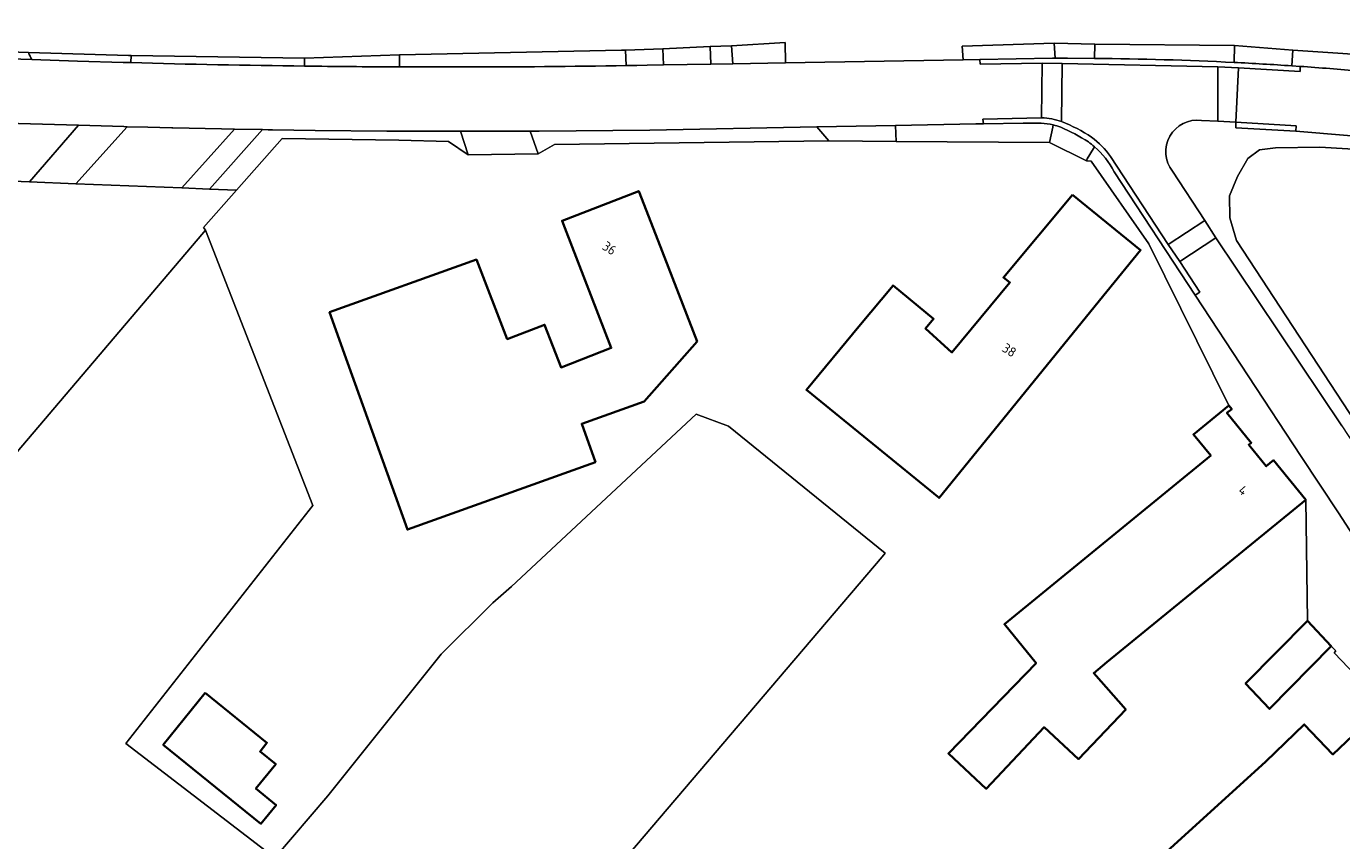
# Model space of a CAD drawing. Extents: x 184422 to 188298, y 343471 to 350189.
# Tile 252 of 256: x 186852 to 186975, y 346753 to 346830. Entities that reach past the tile are written whole.
import ezdxf
from ezdxf.enums import TextEntityAlignment as Align

# ---------------------------------------------------------------- set-up
doc = ezdxf.new("R2010")
doc.units = 0
for name, color, linetype, lineweight in [('B-WA-GR-GRAS-GV', 252, 'Continuous', 13), ('B-WA-OG-TERREIN_ERF-GV', 252, 'Continuous', 18), ('B-WA-VH-VERHARDING_ASFALT-GV', 252, 'Continuous', 18), ('B-WA-VH-VERHARDING_BETONSTRAATSTEEN-GV', 252, 'Continuous', 18), ('B-WA-VH-VERHARDING_HALFVERHARDING_GRIND-GV', 252, 'Continuous', 18), ('B-WA-VH-VERHARDING_OPEN-GV', 252, 'Continuous', 18), ('B-WA-VH-VERHARDING_STRAATBAKSTEEN-GV', 252, 'Continuous', 18), ('B-WE-OG-BEBOUWING-GV', 250, 'Continuous', 35), ('B-WE-OG-BEBOUWING-T18', 10, 'Continuous', 18)]:
    doc.layers.add(name, color=color, linetype=linetype, lineweight=lineweight)
doc.styles.add('NLCS-ISO-M500-T18', font='NLCS-ISO.ttf', dxfattribs={"height": 0.9})

msp = doc.modelspace()

# ---------------------------------------------------------------- linework, layer by layer
at = {"layer": 'B-WA-GR-GRAS-GV', "flags": 128}
msp.add_lwpolyline([(186899.204, 346741.668), (186931.919, 346780.092), (186932.228, 346780.455), (186917.514, 346792.361), (186914.504, 346793.483), (186897.198, 346777.328), (186895.443, 346775.786), (186890.597, 346770.973), (186879.991, 346757.69), (186875.026, 346751.876), (186861.044, 346762.613), (186878.558, 346784.917), (186868.512, 346810.729), (186868.167, 346810.322), (186844.641, 346782.662)], dxfattribs=at)
msp.add_lwpolyline([(186899.204, 346741.668), (186931.919, 346780.092), (186932.228, 346780.455), (186917.514, 346792.361), (186914.504, 346793.483), (186897.198, 346777.328), (186895.443, 346775.786), (186890.597, 346770.973), (186879.991, 346757.69), (186875.026, 346751.876), (186861.044, 346762.613), (186878.558, 346784.917), (186868.512, 346810.729), (186868.167, 346810.322), (186844.641, 346782.662)], dxfattribs=at)
msp.add_lwpolyline([(186899.204, 346741.668), (186931.919, 346780.092), (186932.228, 346780.455), (186917.514, 346792.361), (186914.504, 346793.483), (186897.198, 346777.328), (186895.443, 346775.786), (186890.597, 346770.973), (186879.991, 346757.69), (186875.026, 346751.876), (186861.044, 346762.613), (186878.558, 346784.917), (186868.512, 346810.729), (186868.167, 346810.322), (186844.641, 346782.662)], dxfattribs=at)
at = {"layer": 'B-WA-OG-TERREIN_ERF-GV', "flags": 128}
for points in [[(186951.868, 346828.15), (186964.941, 346828.027), (186970.429, 346827.602), (186990.041, 346826.291), (186995.584, 346825.51), (186993.648, 346837.37), (186992.575, 346842.253), (186991.014, 346849.356), (186987.66, 346867.837), (186984.865, 346879.841), (186978.003, 346910.108)], [(186951.868, 346828.15), (186964.941, 346828.027), (186970.429, 346827.602), (186990.041, 346826.291), (186995.584, 346825.51), (186993.648, 346837.37), (186992.575, 346842.253), (186991.014, 346849.356), (186987.66, 346867.837), (186984.865, 346879.841), (186978.003, 346910.108)], [(186951.868, 346828.15), (186964.941, 346828.027), (186970.429, 346827.602), (186990.041, 346826.291), (186995.584, 346825.51), (186993.648, 346837.37), (186992.575, 346842.253), (186991.014, 346849.356), (186987.66, 346867.837), (186984.865, 346879.841), (186978.003, 346910.108)], [(186846.408, 346827.574), (186851.936, 346827.376), (186861.301, 346827.099), (186861.553, 346827.102), (186877.788, 346826.843), (186886.711, 346827.161), (186907.51, 346827.586), (186907.87, 346827.59), (186911.383, 346827.722), (186915.81, 346827.95), (186917.822, 346828.013), (186922.844, 346828.311), (186922.87, 346826.407), (186939.509, 346826.695), (186939.436, 346827.982), (186948.055, 346828.256), (186951.868, 346828.15)], [(186846.408, 346827.574), (186851.936, 346827.376), (186861.301, 346827.099), (186861.553, 346827.102), (186877.788, 346826.843), (186886.711, 346827.161), (186907.51, 346827.586), (186907.87, 346827.59), (186911.383, 346827.722), (186915.81, 346827.95), (186917.822, 346828.013), (186922.844, 346828.311), (186922.87, 346826.407), (186939.509, 346826.695), (186939.436, 346827.982), (186948.055, 346828.256), (186951.868, 346828.15)], [(186846.408, 346827.574), (186851.936, 346827.376), (186861.301, 346827.099), (186861.553, 346827.102), (186877.788, 346826.843), (186886.711, 346827.161), (186907.51, 346827.586), (186907.87, 346827.59), (186911.383, 346827.722), (186915.81, 346827.95), (186917.822, 346828.013), (186922.844, 346828.311), (186922.87, 346826.407), (186939.509, 346826.695), (186939.436, 346827.982), (186948.055, 346828.256), (186951.868, 346828.15)], [(186976.277, 346769), (186974.281, 346771.109), (186974.453, 346771.298), (186974.023, 346771.724), (186971.784, 346774.109), (186971.626, 346785.458), (186952.993, 346770.213), (186951.758, 346769.202), (186954.758, 346765.803), (186950.344, 346761.147), (186947.099, 346764.129), (186941.69, 346758.355), (186938.137, 346761.674), (186946.353, 346770.144), (186943.382, 346773.775), (186962.72, 346789.596), (186961.105, 346791.57), (186964.436, 346794.281), (186956.917, 346809.457), (186951.528, 346817.18), (186951.084, 346817.217), (186947.623, 346818.95), (186933.258, 346819.025), (186926.931, 346819.089), (186901.234, 346818.756), (186899.698, 346817.885), (186893.145, 346817.788), (186891.276, 346819.05), (186886.637, 346819.151), (186875.697, 346819.302), (186871.429, 346814.479), (186868.33, 346810.976), (186868.512, 346810.729), (186878.558, 346784.917), (186861.044, 346762.613), (186875.026, 346751.876), (186879.991, 346757.69), (186890.597, 346770.973), (186895.443, 346775.786), (186897.198, 346777.328), (186914.504, 346793.483), (186917.514, 346792.361), (186932.228, 346780.455), (186931.919, 346780.092), (186899.204, 346741.668)], [(186976.277, 346769), (186974.281, 346771.109), (186974.453, 346771.298), (186974.023, 346771.724), (186971.784, 346774.109), (186971.626, 346785.458), (186952.993, 346770.213), (186951.758, 346769.202), (186954.758, 346765.803), (186950.344, 346761.147), (186947.099, 346764.129), (186941.69, 346758.355), (186938.137, 346761.674), (186946.353, 346770.144), (186943.382, 346773.775), (186962.72, 346789.596), (186961.105, 346791.57), (186964.436, 346794.281), (186956.917, 346809.457), (186951.528, 346817.18), (186951.084, 346817.217), (186947.623, 346818.95), (186933.258, 346819.025), (186926.931, 346819.089), (186901.234, 346818.756), (186899.698, 346817.885), (186893.145, 346817.788), (186891.276, 346819.05), (186886.637, 346819.151), (186875.697, 346819.302), (186871.429, 346814.479), (186868.33, 346810.976), (186868.512, 346810.729), (186878.558, 346784.917), (186861.044, 346762.613), (186875.026, 346751.876), (186879.991, 346757.69), (186890.597, 346770.973), (186895.443, 346775.786), (186897.198, 346777.328), (186914.504, 346793.483), (186917.514, 346792.361), (186932.228, 346780.455), (186931.919, 346780.092), (186899.204, 346741.668)], [(186976.277, 346769), (186974.281, 346771.109), (186974.453, 346771.298), (186974.023, 346771.724), (186971.784, 346774.109), (186971.626, 346785.458), (186952.993, 346770.213), (186951.758, 346769.202), (186954.758, 346765.803), (186950.344, 346761.147), (186947.099, 346764.129), (186941.69, 346758.355), (186938.137, 346761.674), (186946.353, 346770.144), (186943.382, 346773.775), (186962.72, 346789.596), (186961.105, 346791.57), (186964.436, 346794.281), (186956.917, 346809.457), (186951.528, 346817.18), (186951.084, 346817.217), (186947.623, 346818.95), (186933.258, 346819.025), (186926.931, 346819.089), (186901.234, 346818.756), (186899.698, 346817.885), (186893.145, 346817.788), (186891.276, 346819.05), (186886.637, 346819.151), (186875.697, 346819.302), (186871.429, 346814.479), (186868.33, 346810.976), (186868.512, 346810.729), (186878.558, 346784.917), (186861.044, 346762.613), (186875.026, 346751.876), (186879.991, 346757.69), (186890.597, 346770.973), (186895.443, 346775.786), (186897.198, 346777.328), (186914.504, 346793.483), (186917.514, 346792.361), (186932.228, 346780.455), (186931.919, 346780.092), (186899.204, 346741.668)], [(187028.709, 346808.83), (187016.712, 346811.456), (187010.486, 346812.911), (186996.758, 346815.511), (186991.881, 346816.219), (186990.294, 346816.461), (186990.163, 346816.756), (186980.301, 346818.061), (186972.949, 346818.512), (186968.799, 346818.434), (186967.3, 346818.252), (186966.205, 346817.45), (186965.239, 346815.759), (186964.476, 346813.93), (186964.528, 346811.883), (186965.149, 346809.743), (186981.574, 346784.664), (186985.402, 346787.949), (187003.624, 346762.14), (187004.899, 346760.131), (187026.757, 346775.07), (187029.904, 346771.726), (187037.499, 346773.912), (187056.137, 346774.847)], [(187028.709, 346808.83), (187016.712, 346811.456), (187010.486, 346812.911), (186996.758, 346815.511), (186991.881, 346816.219), (186990.294, 346816.461), (186990.163, 346816.756), (186980.301, 346818.061), (186972.949, 346818.512), (186968.799, 346818.434), (186967.3, 346818.252), (186966.205, 346817.45), (186965.239, 346815.759), (186964.476, 346813.93), (186964.528, 346811.883), (186965.149, 346809.743), (186981.574, 346784.664), (186985.402, 346787.949), (187003.624, 346762.14), (187004.899, 346760.131), (187026.757, 346775.07), (187029.904, 346771.726), (187037.499, 346773.912), (187056.137, 346774.847)], [(187028.709, 346808.83), (187016.712, 346811.456), (187010.486, 346812.911), (186996.758, 346815.511), (186991.881, 346816.219), (186990.294, 346816.461), (186990.163, 346816.756), (186980.301, 346818.061), (186972.949, 346818.512), (186968.799, 346818.434), (186967.3, 346818.252), (186966.205, 346817.45), (186965.239, 346815.759), (186964.476, 346813.93), (186964.528, 346811.883), (186965.149, 346809.743), (186981.574, 346784.664), (186985.402, 346787.949), (187003.624, 346762.14), (187004.899, 346760.131), (187026.757, 346775.07), (187029.904, 346771.726), (187037.499, 346773.912), (187056.137, 346774.847)], [(186844.641, 346782.662), (186868.167, 346810.322), (186868.512, 346810.729), (186868.33, 346810.976), (186871.429, 346814.479), (186868.881, 346814.58), (186866.291, 346814.683), (186856.372, 346815.077), (186852.031, 346815.249), (186841.881, 346815.652)], [(186844.641, 346782.662), (186868.167, 346810.322), (186868.512, 346810.729), (186868.33, 346810.976), (186871.429, 346814.479), (186868.881, 346814.58), (186866.291, 346814.683), (186856.372, 346815.077), (186852.031, 346815.249), (186841.881, 346815.652)], [(186844.641, 346782.662), (186868.167, 346810.322), (186868.512, 346810.729), (186868.33, 346810.976), (186871.429, 346814.479), (186868.881, 346814.58), (186866.291, 346814.683), (186856.372, 346815.077), (186852.031, 346815.249), (186841.881, 346815.652)], [(186982.599, 346755.415), (186958.43, 346732.511), (186955.17, 346735.951), (186954.947, 346736.206), (186945.274, 346725.236), (186945.567, 346724.985), (186940.996, 346719.764), (186934.229, 346712.037), (186929.368, 346716.294), (186932.896, 346720.324), (186932.685, 346720.509), (186936.118, 346724.43), (186950.517, 346740.874), (186945.2, 346746.499), (186948.494, 346749.613), (186951.719, 346746.201), (186967.877, 346760.929), (186971.484, 346764.391), (186974.182, 346761.58), (186979.158, 346766.315)], [(186982.599, 346755.415), (186958.43, 346732.511), (186955.17, 346735.951), (186954.947, 346736.206), (186945.274, 346725.236), (186945.567, 346724.985), (186940.996, 346719.764), (186934.229, 346712.037), (186929.368, 346716.294), (186932.896, 346720.324), (186932.685, 346720.509), (186936.118, 346724.43), (186950.517, 346740.874), (186945.2, 346746.499), (186948.494, 346749.613), (186951.719, 346746.201), (186967.877, 346760.929), (186971.484, 346764.391), (186974.182, 346761.58), (186979.158, 346766.315)], [(186982.599, 346755.415), (186958.43, 346732.511), (186955.17, 346735.951), (186954.947, 346736.206), (186945.274, 346725.236), (186945.567, 346724.985), (186940.996, 346719.764), (186934.229, 346712.037), (186929.368, 346716.294), (186932.896, 346720.324), (186932.685, 346720.509), (186936.118, 346724.43), (186950.517, 346740.874), (186945.2, 346746.499), (186948.494, 346749.613), (186951.719, 346746.201), (186967.877, 346760.929), (186971.484, 346764.391), (186974.182, 346761.58), (186979.158, 346766.315)]]:
    msp.add_lwpolyline(points, dxfattribs=at)
for points in [[(186893.91, 346807.974), (186896.796, 346800.511), (186900.291, 346801.862), (186901.837, 346797.864), (186906.546, 346799.685), (186902.191, 346810.947), (186901.935, 346811.609), (186909.123, 346814.394), (186910.929, 346809.731), (186914.584, 346800.293), (186909.622, 346794.669), (186903.771, 346792.569), (186905.06, 346788.976), (186887.443, 346782.653), (186881.82, 346798.321), (186880.131, 346803.027)], [(186893.91, 346807.974), (186896.796, 346800.511), (186900.291, 346801.862), (186901.837, 346797.864), (186906.546, 346799.685), (186902.191, 346810.947), (186901.935, 346811.609), (186909.123, 346814.394), (186910.929, 346809.731), (186914.584, 346800.293), (186909.622, 346794.669), (186903.771, 346792.569), (186905.06, 346788.976), (186887.443, 346782.653), (186881.82, 346798.321), (186880.131, 346803.027)], [(186893.91, 346807.974), (186896.796, 346800.511), (186900.291, 346801.862), (186901.837, 346797.864), (186906.546, 346799.685), (186902.191, 346810.947), (186901.935, 346811.609), (186909.123, 346814.394), (186910.929, 346809.731), (186914.584, 346800.293), (186909.622, 346794.669), (186903.771, 346792.569), (186905.06, 346788.976), (186887.443, 346782.653), (186881.82, 346798.321), (186880.131, 346803.027)], [(186956.152, 346808.855), (186952.997, 346804.976), (186937.262, 346785.631), (186924.825, 346795.747), (186929.759, 346801.702), (186932.949, 346805.552), (186936.754, 346802.4), (186935.983, 346801.496), (186938.464, 346799.261), (186943.908, 346805.805), (186943.289, 346806.282), (186949.779, 346814.038)], [(186956.152, 346808.855), (186952.997, 346804.976), (186937.262, 346785.631), (186924.825, 346795.747), (186929.759, 346801.702), (186932.949, 346805.552), (186936.754, 346802.4), (186935.983, 346801.496), (186938.464, 346799.261), (186943.908, 346805.805), (186943.289, 346806.282), (186949.779, 346814.038)], [(186956.152, 346808.855), (186952.997, 346804.976), (186937.262, 346785.631), (186924.825, 346795.747), (186929.759, 346801.702), (186932.949, 346805.552), (186936.754, 346802.4), (186935.983, 346801.496), (186938.464, 346799.261), (186943.908, 346805.805), (186943.289, 346806.282), (186949.779, 346814.038)], [(186874.276, 346762.666), (186873.627, 346761.866), (186875.102, 346760.672), (186873.237, 346758.369), (186875.132, 346756.834), (186873.707, 346755.075), (186864.551, 346762.491), (186868.489, 346767.353)], [(186874.276, 346762.666), (186873.627, 346761.866), (186875.102, 346760.672), (186873.237, 346758.369), (186875.132, 346756.834), (186873.707, 346755.075), (186864.551, 346762.491), (186868.489, 346767.353)], [(186874.276, 346762.666), (186873.627, 346761.866), (186875.102, 346760.672), (186873.237, 346758.369), (186875.132, 346756.834), (186873.707, 346755.075), (186864.551, 346762.491), (186868.489, 346767.353)]]:
    msp.add_lwpolyline(points, close=True, dxfattribs=at)
at = {"layer": 'B-WA-VH-VERHARDING_ASFALT-GV', "flags": 128}
for points in [[(186861.527, 346826.428), (186861.156, 346826.439), (186860.79, 346826.449), (186856.514, 346826.575), (186852.244, 346826.712), (186849.151, 346826.82), (186846.055, 346826.934), (186842.867, 346827.059), (186839.685, 346827.19), (186837.387, 346827.289), (186835.095, 346827.391)], [(186861.527, 346826.428), (186861.156, 346826.439), (186860.79, 346826.449), (186856.514, 346826.575), (186852.244, 346826.712), (186849.151, 346826.82), (186846.055, 346826.934), (186842.867, 346827.059), (186839.685, 346827.19), (186837.387, 346827.289), (186835.095, 346827.391)], [(186861.527, 346826.428), (186861.156, 346826.439), (186860.79, 346826.449), (186856.514, 346826.575), (186852.244, 346826.712), (186849.151, 346826.82), (186846.055, 346826.934), (186842.867, 346827.059), (186839.685, 346827.19), (186837.387, 346827.289), (186835.095, 346827.391)], [(186892.654, 346826.021), (186886.706, 346826.03), (186886.43, 346826.031)], [(186892.654, 346826.021), (186886.706, 346826.03), (186886.43, 346826.031)], [(186892.654, 346826.021), (186886.706, 346826.03), (186886.43, 346826.031)], [(186892.4, 346819.995), (186895.663, 346819.997), (186898.926, 346820.008), (186899.774, 346820.012), (186910.17, 346820.111), (186925.816, 346820.41), (186933.186, 346820.551), (186940.723, 346820.695), (186941.444, 346820.702), (186941.379, 346821.137), (186946.87, 346821.26), (186946.915, 346826.368), (186941.101, 346826.28), (186941.098, 346826.723), (186939.509, 346826.695), (186922.87, 346826.407), (186917.923, 346826.321), (186915.878, 346826.285), (186911.441, 346826.208), (186909.922, 346826.182), (186908.93, 346826.165), (186907.942, 346826.15)], [(186892.4, 346819.995), (186895.663, 346819.997), (186898.926, 346820.008), (186899.774, 346820.012), (186910.17, 346820.111), (186925.816, 346820.41), (186933.186, 346820.551), (186940.723, 346820.695), (186941.444, 346820.702), (186941.379, 346821.137), (186946.87, 346821.26), (186946.915, 346826.368), (186941.101, 346826.28), (186941.098, 346826.723), (186939.509, 346826.695), (186922.87, 346826.407), (186917.923, 346826.321), (186915.878, 346826.285), (186911.441, 346826.208), (186909.922, 346826.182), (186908.93, 346826.165), (186907.942, 346826.15)], [(186892.4, 346819.995), (186895.663, 346819.997), (186898.926, 346820.008), (186899.774, 346820.012), (186910.17, 346820.111), (186925.816, 346820.41), (186933.186, 346820.551), (186940.723, 346820.695), (186941.444, 346820.702), (186941.379, 346821.137), (186946.87, 346821.26), (186946.915, 346826.368), (186941.101, 346826.28), (186941.098, 346826.723), (186939.509, 346826.695), (186922.87, 346826.407), (186917.923, 346826.321), (186915.878, 346826.285), (186911.441, 346826.208), (186909.922, 346826.182), (186908.93, 346826.165), (186907.942, 346826.15)], [(186948.809, 346826.363), (186946.915, 346826.368), (186946.87, 346821.26)], [(186948.809, 346826.363), (186946.915, 346826.368), (186946.87, 346821.26)], [(186948.809, 346826.363), (186946.915, 346826.368), (186946.87, 346821.26)], [(186948.751, 346820.91), (186948.809, 346826.363)], [(186963.396, 346826.046), (186948.809, 346826.363), (186948.751, 346820.91)], [(186948.751, 346820.91), (186948.809, 346826.363)], [(186963.396, 346826.046), (186948.809, 346826.363), (186948.751, 346820.91)], [(186948.751, 346820.91), (186948.809, 346826.363)], [(186963.396, 346826.046), (186948.809, 346826.363), (186948.751, 346820.91)], [(186961.845, 346821.019), (186963.394, 346820.93), (186963.396, 346826.046)], [(186961.845, 346821.019), (186963.394, 346820.93), (186963.396, 346826.046)], [(186961.845, 346821.019), (186963.394, 346820.93), (186963.396, 346826.046)], [(186971.107, 346826.077), (186971.105, 346825.604), (186965.317, 346825.943), (186965.087, 346820.848), (186970.736, 346820.501), (186970.691, 346819.995), (186975.546, 346819.601), (186978.705, 346819.28), (186978.752, 346819.663), (186978.883, 346820.726), (186979.316, 346823.942)], [(186971.107, 346826.077), (186971.105, 346825.604), (186965.317, 346825.943), (186965.087, 346820.848), (186970.736, 346820.501), (186970.691, 346819.995), (186975.546, 346819.601), (186978.705, 346819.28), (186978.752, 346819.663), (186978.883, 346820.726), (186979.316, 346823.942)], [(186971.107, 346826.077), (186971.105, 346825.604), (186965.317, 346825.943), (186965.087, 346820.848), (186970.736, 346820.501), (186970.691, 346819.995), (186975.546, 346819.601), (186978.705, 346819.28), (186978.752, 346819.663), (186978.883, 346820.726), (186979.316, 346823.942)], [(186849.863, 346820.757), (186856.603, 346820.555), (186860.871, 346820.427), (186861.184, 346820.419), (186863.121, 346820.369), (186865.371, 346820.316), (186865.446, 346820.314), (186870.022, 346820.218), (186871.217, 346820.197), (186873.858, 346820.151), (186874.401, 346820.142), (186874.796, 346820.136), (186876.788, 346820.107), (186878.779, 346820.082), (186885.519, 346820.02), (186889.378, 346820.001), (186890.889, 346819.997), (186892.4, 346819.995)], [(186849.863, 346820.757), (186856.603, 346820.555), (186860.871, 346820.427), (186861.184, 346820.419), (186863.121, 346820.369), (186865.371, 346820.316), (186865.446, 346820.314), (186870.022, 346820.218), (186871.217, 346820.197), (186873.858, 346820.151), (186874.401, 346820.142), (186874.796, 346820.136), (186876.788, 346820.107), (186878.779, 346820.082), (186885.519, 346820.02), (186889.378, 346820.001), (186890.889, 346819.997), (186892.4, 346819.995)], [(186849.863, 346820.757), (186856.603, 346820.555), (186860.871, 346820.427), (186861.184, 346820.419), (186863.121, 346820.369), (186865.371, 346820.316), (186865.446, 346820.314), (186870.022, 346820.218), (186871.217, 346820.197), (186873.858, 346820.151), (186874.401, 346820.142), (186874.796, 346820.136), (186876.788, 346820.107), (186878.779, 346820.082), (186885.519, 346820.02), (186889.378, 346820.001), (186890.889, 346819.997), (186892.4, 346819.995)], [(186953.339, 346817.621), (186958.737, 346809.387), (186962.168, 346811.622), (186959.146, 346816.248)], [(186953.339, 346817.621), (186958.737, 346809.387), (186962.168, 346811.622), (186959.146, 346816.248)], [(186953.339, 346817.621), (186958.737, 346809.387), (186962.168, 346811.622), (186959.146, 346816.248)], [(186975.02, 346792.367), (186963.208, 346810.009), (186959.829, 346807.789), (186961.711, 346804.902), (186961.275, 346804.619), (186971.196, 346789.517), (186974.688, 346784.214), (186977.117, 346780.516)], [(186975.02, 346792.367), (186963.208, 346810.009), (186959.829, 346807.789), (186961.711, 346804.902), (186961.275, 346804.619), (186971.196, 346789.517), (186974.688, 346784.214), (186977.117, 346780.516)], [(186975.02, 346792.367), (186963.208, 346810.009), (186959.829, 346807.789), (186961.711, 346804.902), (186961.275, 346804.619), (186971.196, 346789.517), (186974.688, 346784.214), (186977.117, 346780.516)]]:
    msp.add_lwpolyline(points, dxfattribs=at)
at = {"layer": 'B-WA-VH-VERHARDING_ASFALT-GV'}
for points in [[(186877.797, 346826.104, -0.0038067), (186861.527, 346826.428)], [(186877.797, 346826.104, -0.0038067), (186861.527, 346826.428)], [(186877.797, 346826.104, -0.0038067), (186861.527, 346826.428)], [(186886.43, 346826.031, -0.0021978), (186877.797, 346826.104)], [(186886.43, 346826.031, -0.0021978), (186877.797, 346826.104)], [(186886.43, 346826.031, -0.0021978), (186877.797, 346826.104)], [(186907.942, 346826.15, -0.0035951), (186892.654, 346826.021)], [(186907.942, 346826.15, -0.0035951), (186892.654, 346826.021)], [(186907.942, 346826.15, -0.0035951), (186892.654, 346826.021)], [(186976.656, 346825.641, 0.0044171), (186971.107, 346826.077)], [(186976.656, 346825.641, 0.0044171), (186971.107, 346826.077)], [(186976.656, 346825.641, 0.0044171), (186971.107, 346826.077)], [(186946.87, 346821.26, -0.0765747), (186948.751, 346820.91)], [(186946.87, 346821.26, -0.0765747), (186948.751, 346820.91)], [(186946.87, 346821.26, -0.0765747), (186948.751, 346820.91)], [(186948.751, 346820.91, -0.0470871), (186951.563, 346819.44)], [(186948.751, 346820.91, -0.0470871), (186951.563, 346819.44)], [(186948.751, 346820.91, -0.0470871), (186951.563, 346819.44)], [(186959.146, 346816.248, -0.6666897), (186961.845, 346821.019)], [(186959.146, 346816.248, -0.6666897), (186961.845, 346821.019)], [(186959.146, 346816.248, -0.6666897), (186961.845, 346821.019)], [(186951.563, 346819.44, -0.0759379), (186953.339, 346817.621)], [(186951.563, 346819.44, -0.0759379), (186953.339, 346817.621)], [(186951.563, 346819.44, -0.0759379), (186953.339, 346817.621)]]:
    msp.add_lwpolyline(points, format="xyb", dxfattribs=at)
at = {"layer": 'B-WA-VH-VERHARDING_ASFALT-GV', "flags": 128}
for points in [[(186965.317, 346825.943), (186963.396, 346826.046), (186963.394, 346820.93), (186965.087, 346820.848)], [(186965.317, 346825.943), (186963.396, 346826.046), (186963.394, 346820.93), (186965.087, 346820.848)], [(186965.317, 346825.943), (186963.396, 346826.046), (186963.394, 346820.93), (186965.087, 346820.848)], [(186963.208, 346810.009), (186962.168, 346811.622), (186958.737, 346809.387), (186959.829, 346807.789)], [(186963.208, 346810.009), (186962.168, 346811.622), (186958.737, 346809.387), (186959.829, 346807.789)], [(186963.208, 346810.009), (186962.168, 346811.622), (186958.737, 346809.387), (186959.829, 346807.789)]]:
    msp.add_lwpolyline(points, close=True, dxfattribs=at)
at = {"layer": 'B-WA-VH-VERHARDING_BETONSTRAATSTEEN-GV', "flags": 128}
for points in [[(186922.87, 346826.407), (186922.844, 346828.311), (186917.822, 346828.013), (186917.923, 346826.321)], [(186922.87, 346826.407), (186922.844, 346828.311), (186917.822, 346828.013), (186917.923, 346826.321)], [(186922.87, 346826.407), (186922.844, 346828.311), (186917.822, 346828.013), (186917.923, 346826.321)], [(186911.441, 346826.208), (186911.383, 346827.722), (186907.87, 346827.59), (186907.942, 346826.15), (186908.93, 346826.165), (186909.922, 346826.182)], [(186911.441, 346826.208), (186911.383, 346827.722), (186907.87, 346827.59), (186907.942, 346826.15), (186908.93, 346826.165), (186909.922, 346826.182)], [(186911.441, 346826.208), (186911.383, 346827.722), (186907.87, 346827.59), (186907.942, 346826.15), (186908.93, 346826.165), (186909.922, 346826.182)], [(186915.878, 346826.285), (186915.81, 346827.95), (186911.383, 346827.722), (186911.441, 346826.208)], [(186915.878, 346826.285), (186915.81, 346827.95), (186911.383, 346827.722), (186911.441, 346826.208)], [(186915.878, 346826.285), (186915.81, 346827.95), (186911.383, 346827.722), (186911.441, 346826.208)], [(186915.81, 346827.95), (186915.878, 346826.285), (186917.923, 346826.321), (186917.822, 346828.013)], [(186915.81, 346827.95), (186915.878, 346826.285), (186917.923, 346826.321), (186917.822, 346828.013)], [(186915.81, 346827.95), (186915.878, 346826.285), (186917.923, 346826.321), (186917.822, 346828.013)], [(186965.087, 346820.848), (186965.065, 346820.313), (186970.691, 346819.995), (186970.736, 346820.501)], [(186965.087, 346820.848), (186965.065, 346820.313), (186970.691, 346819.995), (186970.736, 346820.501)], [(186965.087, 346820.848), (186965.065, 346820.313), (186970.691, 346819.995), (186970.736, 346820.501)]]:
    msp.add_lwpolyline(points, close=True, dxfattribs=at)
for points in [[(186951.838, 346826.831), (186949.291, 346826.839), (186948.132, 346826.842), (186947.902, 346826.841), (186941.098, 346826.723), (186941.101, 346826.28), (186946.915, 346826.368), (186948.809, 346826.363), (186963.396, 346826.046), (186965.317, 346825.943), (186971.105, 346825.604), (186971.107, 346826.077)], [(186951.838, 346826.831), (186949.291, 346826.839), (186948.132, 346826.842), (186947.902, 346826.841), (186941.098, 346826.723), (186941.101, 346826.28), (186946.915, 346826.368), (186948.809, 346826.363), (186963.396, 346826.046), (186965.317, 346825.943), (186971.105, 346825.604), (186971.107, 346826.077)], [(186951.838, 346826.831), (186949.291, 346826.839), (186948.132, 346826.842), (186947.902, 346826.841), (186941.098, 346826.723), (186941.101, 346826.28), (186946.915, 346826.368), (186948.809, 346826.363), (186963.396, 346826.046), (186965.317, 346825.943), (186971.105, 346825.604), (186971.107, 346826.077)], [(186971.107, 346826.077), (186970.319, 346826.131)], [(186971.107, 346826.077), (186970.319, 346826.131)], [(186971.107, 346826.077), (186970.319, 346826.131)], [(186946.87, 346821.26), (186941.379, 346821.137), (186941.444, 346820.702), (186945.15, 346820.74), (186946.839, 346820.756)], [(186946.87, 346821.26), (186941.379, 346821.137), (186941.444, 346820.702), (186945.15, 346820.74), (186946.839, 346820.756)], [(186946.87, 346821.26), (186941.379, 346821.137), (186941.444, 346820.702), (186945.15, 346820.74), (186946.839, 346820.756)], [(186953.667, 346816.201), (186961.275, 346804.619), (186961.711, 346804.902), (186959.829, 346807.789), (186958.737, 346809.387), (186953.339, 346817.621)], [(186953.667, 346816.201), (186961.275, 346804.619), (186961.711, 346804.902), (186959.829, 346807.789), (186958.737, 346809.387), (186953.339, 346817.621)], [(186953.667, 346816.201), (186961.275, 346804.619), (186961.711, 346804.902), (186959.829, 346807.789), (186958.737, 346809.387), (186953.339, 346817.621)]]:
    msp.add_lwpolyline(points, dxfattribs=at)
at = {"layer": 'B-WA-VH-VERHARDING_BETONSTRAATSTEEN-GV'}
for points in [[(186964.91, 346826.448, 0.0103959), (186951.838, 346826.831)], [(186964.91, 346826.448, 0.0103959), (186951.838, 346826.831)], [(186964.91, 346826.448, 0.0103959), (186951.838, 346826.831)], [(186970.319, 346826.131, 0.0042916), (186964.91, 346826.448)], [(186970.319, 346826.131, 0.0042916), (186964.91, 346826.448)], [(186970.319, 346826.131, 0.0042916), (186964.91, 346826.448)], [(186948.751, 346820.91, 0.0765747), (186946.87, 346821.26)], [(186948.751, 346820.91, 0.0765747), (186946.87, 346821.26)], [(186948.751, 346820.91, 0.0765747), (186946.87, 346821.26)], [(186951.563, 346819.44, 0.0470871), (186948.751, 346820.91)], [(186951.563, 346819.44, 0.0470871), (186948.751, 346820.91)], [(186951.563, 346819.44, 0.0470871), (186948.751, 346820.91)], [(186946.839, 346820.756, -0.0465261), (186947.954, 346820.597)], [(186946.839, 346820.756, -0.0465261), (186947.954, 346820.597)], [(186946.839, 346820.756, -0.0465261), (186947.954, 346820.597)], [(186947.954, 346820.597, -0.0307928), (186948.662, 346820.381)], [(186947.954, 346820.597, -0.0307928), (186948.662, 346820.381)], [(186947.954, 346820.597, -0.0307928), (186948.662, 346820.381)], [(186948.662, 346820.381, -0.0391444), (186951.255, 346819)], [(186948.662, 346820.381, -0.0391444), (186951.255, 346819)], [(186948.662, 346820.381, -0.0391444), (186951.255, 346819)], [(186951.255, 346819, -0.0216444), (186951.819, 346818.55)], [(186951.255, 346819, -0.0216444), (186951.819, 346818.55)], [(186951.255, 346819, -0.0216444), (186951.819, 346818.55)], [(186953.339, 346817.621, 0.0759379), (186951.563, 346819.44)], [(186953.339, 346817.621, 0.0759379), (186951.563, 346819.44)], [(186953.339, 346817.621, 0.0759379), (186951.563, 346819.44)], [(186951.819, 346818.55, -0.0941242), (186953.667, 346816.201)], [(186951.819, 346818.55, -0.0941242), (186953.667, 346816.201)], [(186951.819, 346818.55, -0.0941242), (186953.667, 346816.201)]]:
    msp.add_lwpolyline(points, format="xyb", dxfattribs=at)
at = {"layer": 'B-WA-VH-VERHARDING_HALFVERHARDING_GRIND-GV', "flags": 128}
for points in [[(186948.055, 346828.256), (186948.132, 346826.842), (186949.291, 346826.839), (186951.838, 346826.831), (186951.868, 346828.15)], [(186948.055, 346828.256), (186948.132, 346826.842), (186949.291, 346826.839), (186951.838, 346826.831), (186951.868, 346828.15)], [(186948.055, 346828.256), (186948.132, 346826.842), (186949.291, 346826.839), (186951.838, 346826.831), (186951.868, 346828.15)], [(186842.031, 346821.045), (186841.937, 346819.8), (186841.881, 346815.652), (186852.031, 346815.249), (186856.603, 346820.555), (186849.863, 346820.757)], [(186842.031, 346821.045), (186841.937, 346819.8), (186841.881, 346815.652), (186852.031, 346815.249), (186856.603, 346820.555), (186849.863, 346820.757)], [(186842.031, 346821.045), (186841.937, 346819.8), (186841.881, 346815.652), (186852.031, 346815.249), (186856.603, 346820.555), (186849.863, 346820.757)], [(186870.022, 346820.218), (186865.446, 346820.314), (186865.371, 346820.316), (186863.121, 346820.369), (186861.184, 346820.419), (186856.372, 346815.077), (186866.291, 346814.683), (186871.217, 346820.197)], [(186870.022, 346820.218), (186865.446, 346820.314), (186865.371, 346820.316), (186863.121, 346820.369), (186861.184, 346820.419), (186856.372, 346815.077), (186866.291, 346814.683), (186871.217, 346820.197)], [(186870.022, 346820.218), (186865.446, 346820.314), (186865.371, 346820.316), (186863.121, 346820.369), (186861.184, 346820.419), (186856.372, 346815.077), (186866.291, 346814.683), (186871.217, 346820.197)], [(186893.145, 346817.788), (186892.4, 346819.995), (186890.889, 346819.997), (186889.378, 346820.001), (186885.519, 346820.02), (186878.779, 346820.082), (186876.788, 346820.107), (186874.796, 346820.136), (186874.401, 346820.142), (186873.858, 346820.151), (186868.881, 346814.58), (186871.429, 346814.479), (186875.697, 346819.302), (186886.637, 346819.151), (186891.276, 346819.05)], [(186893.145, 346817.788), (186892.4, 346819.995), (186890.889, 346819.997), (186889.378, 346820.001), (186885.519, 346820.02), (186878.779, 346820.082), (186876.788, 346820.107), (186874.796, 346820.136), (186874.401, 346820.142), (186873.858, 346820.151), (186868.881, 346814.58), (186871.429, 346814.479), (186875.697, 346819.302), (186886.637, 346819.151), (186891.276, 346819.05)], [(186893.145, 346817.788), (186892.4, 346819.995), (186890.889, 346819.997), (186889.378, 346820.001), (186885.519, 346820.02), (186878.779, 346820.082), (186876.788, 346820.107), (186874.796, 346820.136), (186874.401, 346820.142), (186873.858, 346820.151), (186868.881, 346814.58), (186871.429, 346814.479), (186875.697, 346819.302), (186886.637, 346819.151), (186891.276, 346819.05)], [(186926.931, 346819.089), (186925.816, 346820.41), (186910.17, 346820.111), (186899.774, 346820.012), (186898.926, 346820.008), (186899.698, 346817.885), (186901.234, 346818.756)], [(186926.931, 346819.089), (186925.816, 346820.41), (186910.17, 346820.111), (186899.774, 346820.012), (186898.926, 346820.008), (186899.698, 346817.885), (186901.234, 346818.756)], [(186926.931, 346819.089), (186925.816, 346820.41), (186910.17, 346820.111), (186899.774, 346820.012), (186898.926, 346820.008), (186899.698, 346817.885), (186901.234, 346818.756)], [(186925.816, 346820.41), (186926.931, 346819.089), (186933.258, 346819.025), (186933.186, 346820.551)], [(186925.816, 346820.41), (186926.931, 346819.089), (186933.258, 346819.025), (186933.186, 346820.551)], [(186925.816, 346820.41), (186926.931, 346819.089), (186933.258, 346819.025), (186933.186, 346820.551)]]:
    msp.add_lwpolyline(points, close=True, dxfattribs=at)
at = {"layer": 'B-WA-VH-VERHARDING_HALFVERHARDING_GRIND-GV'}
for points in [[(186851.936, 346827.376, 0.0633745), (186852.244, 346826.712)], [(186851.936, 346827.376, 0.0633745), (186852.244, 346826.712)], [(186851.936, 346827.376, 0.0633745), (186852.244, 346826.712)], [(186951.838, 346826.831, -0.0103959), (186964.91, 346826.448)], [(186951.838, 346826.831, -0.0103959), (186964.91, 346826.448)], [(186951.838, 346826.831, -0.0103959), (186964.91, 346826.448)], [(186971.107, 346826.077, -0.0044171), (186976.656, 346825.641)], [(186971.107, 346826.077, -0.0044171), (186976.656, 346825.641)], [(186971.107, 346826.077, -0.0044171), (186976.656, 346825.641)], [(186961.845, 346821.019, 0.6666897), (186959.146, 346816.248)], [(186961.845, 346821.019, 0.6666897), (186959.146, 346816.248)], [(186961.845, 346821.019, 0.6666897), (186959.146, 346816.248)], [(186947.954, 346820.597, 0.0465261), (186946.839, 346820.756)], [(186947.954, 346820.597, 0.0465261), (186946.839, 346820.756)], [(186947.954, 346820.597, 0.0465261), (186946.839, 346820.756)], [(186953.667, 346816.201, 0.0941242), (186951.819, 346818.55)], [(186953.667, 346816.201, 0.0941242), (186951.819, 346818.55)], [(186953.667, 346816.201, 0.0941242), (186951.819, 346818.55)]]:
    msp.add_lwpolyline(points, format="xyb", dxfattribs=at)
at = {"layer": 'B-WA-VH-VERHARDING_HALFVERHARDING_GRIND-GV', "flags": 128}
for points in [[(186852.244, 346826.712), (186856.514, 346826.575), (186860.79, 346826.449), (186861.156, 346826.439), (186861.527, 346826.428), (186861.553, 346827.102), (186861.301, 346827.099), (186851.936, 346827.376)], [(186852.244, 346826.712), (186856.514, 346826.575), (186860.79, 346826.449), (186861.156, 346826.439), (186861.527, 346826.428), (186861.553, 346827.102), (186861.301, 346827.099), (186851.936, 346827.376)], [(186852.244, 346826.712), (186856.514, 346826.575), (186860.79, 346826.449), (186861.156, 346826.439), (186861.527, 346826.428), (186861.553, 346827.102), (186861.301, 346827.099), (186851.936, 346827.376)], [(186951.868, 346828.15), (186951.838, 346826.831)], [(186951.868, 346828.15), (186951.838, 346826.831)], [(186951.868, 346828.15), (186951.838, 346826.831)], [(186964.91, 346826.448), (186964.941, 346828.027), (186951.868, 346828.15)], [(186964.91, 346826.448), (186964.941, 346828.027), (186951.868, 346828.15)], [(186964.91, 346826.448), (186964.941, 346828.027), (186951.868, 346828.15)], [(186970.429, 346827.602), (186970.319, 346826.131), (186971.107, 346826.077)], [(186970.429, 346827.602), (186970.319, 346826.131), (186971.107, 346826.077)], [(186970.429, 346827.602), (186970.319, 346826.131), (186971.107, 346826.077)], [(186976.656, 346825.641), (186979.486, 346825.404), (186983.345, 346825.781), (186984.368, 346825.632), (186988.435, 346824.383), (187000, 346822.595), (187002.269, 346822.213), (187004.535, 346821.817), (187004.794, 346823.308), (187004.425, 346823.697), (187003.857, 346823.832), (187003.987, 346824.375), (186995.584, 346825.51), (186990.041, 346826.291), (186970.429, 346827.602)], [(186976.656, 346825.641), (186979.486, 346825.404), (186983.345, 346825.781), (186984.368, 346825.632), (186988.435, 346824.383), (187000, 346822.595), (187002.269, 346822.213), (187004.535, 346821.817), (187004.794, 346823.308), (187004.425, 346823.697), (187003.857, 346823.832), (187003.987, 346824.375), (186995.584, 346825.51), (186990.041, 346826.291), (186970.429, 346827.602)], [(186976.656, 346825.641), (186979.486, 346825.404), (186983.345, 346825.781), (186984.368, 346825.632), (186988.435, 346824.383), (187000, 346822.595), (187002.269, 346822.213), (187004.535, 346821.817), (187004.794, 346823.308), (187004.425, 346823.697), (187003.857, 346823.832), (187003.987, 346824.375), (186995.584, 346825.51), (186990.041, 346826.291), (186970.429, 346827.602)], [(186990.294, 346816.461), (186990.518, 346817.815), (186987.659, 346818.234), (186983.444, 346817.998), (186982.829, 346818.018), (186978.705, 346819.28), (186975.546, 346819.601), (186970.691, 346819.995), (186965.065, 346820.313), (186965.087, 346820.848), (186963.394, 346820.93), (186961.845, 346821.019)], [(186990.294, 346816.461), (186990.518, 346817.815), (186987.659, 346818.234), (186983.444, 346817.998), (186982.829, 346818.018), (186978.705, 346819.28), (186975.546, 346819.601), (186970.691, 346819.995), (186965.065, 346820.313), (186965.087, 346820.848), (186963.394, 346820.93), (186961.845, 346821.019)], [(186990.294, 346816.461), (186990.518, 346817.815), (186987.659, 346818.234), (186983.444, 346817.998), (186982.829, 346818.018), (186978.705, 346819.28), (186975.546, 346819.601), (186970.691, 346819.995), (186965.065, 346820.313), (186965.087, 346820.848), (186963.394, 346820.93), (186961.845, 346821.019)], [(186946.839, 346820.756), (186945.15, 346820.74), (186941.444, 346820.702), (186940.723, 346820.695), (186933.186, 346820.551), (186933.258, 346819.025), (186947.623, 346818.95), (186947.914, 346820.382)], [(186946.839, 346820.756), (186945.15, 346820.74), (186941.444, 346820.702), (186940.723, 346820.695), (186933.186, 346820.551), (186933.258, 346819.025), (186947.623, 346818.95), (186947.914, 346820.382)], [(186946.839, 346820.756), (186945.15, 346820.74), (186941.444, 346820.702), (186940.723, 346820.695), (186933.186, 346820.551), (186933.258, 346819.025), (186947.623, 346818.95), (186947.914, 346820.382)], [(186947.914, 346820.382), (186947.954, 346820.597)], [(186947.914, 346820.382), (186947.954, 346820.597)], [(186947.914, 346820.382), (186947.954, 346820.597)], [(186951.819, 346818.55), (186951.724, 346818.384), (186951.158, 346817.422), (186951.084, 346817.217), (186951.528, 346817.18), (186956.917, 346809.457), (186964.436, 346794.281), (186964.698, 346793.959), (186964.249, 346793.592), (186966.519, 346790.802), (186966.286, 346790.612), (186967.926, 346788.595), (186968.609, 346789.151), (186971.626, 346785.458), (186971.784, 346774.109), (186974.023, 346771.724), (186974.453, 346771.298), (186974.281, 346771.109), (186976.277, 346769)], [(186951.819, 346818.55), (186951.724, 346818.384), (186951.158, 346817.422), (186951.084, 346817.217), (186951.528, 346817.18), (186956.917, 346809.457), (186964.436, 346794.281), (186964.698, 346793.959), (186964.249, 346793.592), (186966.519, 346790.802), (186966.286, 346790.612), (186967.926, 346788.595), (186968.609, 346789.151), (186971.626, 346785.458), (186971.784, 346774.109), (186974.023, 346771.724), (186974.453, 346771.298), (186974.281, 346771.109), (186976.277, 346769)], [(186951.819, 346818.55), (186951.724, 346818.384), (186951.158, 346817.422), (186951.084, 346817.217), (186951.528, 346817.18), (186956.917, 346809.457), (186964.436, 346794.281), (186964.698, 346793.959), (186964.249, 346793.592), (186966.519, 346790.802), (186966.286, 346790.612), (186967.926, 346788.595), (186968.609, 346789.151), (186971.626, 346785.458), (186971.784, 346774.109), (186974.023, 346771.724), (186974.453, 346771.298), (186974.281, 346771.109), (186976.277, 346769)], [(187029.423, 346724.462), (187004.899, 346760.131), (187003.624, 346762.14), (186985.402, 346787.949), (186981.574, 346784.664), (186965.149, 346809.743), (186964.528, 346811.883), (186964.476, 346813.93), (186965.239, 346815.759), (186966.205, 346817.45), (186967.3, 346818.252), (186968.799, 346818.434), (186972.949, 346818.512), (186980.301, 346818.061), (186990.163, 346816.756), (186990.294, 346816.461)], [(187029.423, 346724.462), (187004.899, 346760.131), (187003.624, 346762.14), (186985.402, 346787.949), (186981.574, 346784.664), (186965.149, 346809.743), (186964.528, 346811.883), (186964.476, 346813.93), (186965.239, 346815.759), (186966.205, 346817.45), (186967.3, 346818.252), (186968.799, 346818.434), (186972.949, 346818.512), (186980.301, 346818.061), (186990.163, 346816.756), (186990.294, 346816.461)], [(187029.423, 346724.462), (187004.899, 346760.131), (187003.624, 346762.14), (186985.402, 346787.949), (186981.574, 346784.664), (186965.149, 346809.743), (186964.528, 346811.883), (186964.476, 346813.93), (186965.239, 346815.759), (186966.205, 346817.45), (186967.3, 346818.252), (186968.799, 346818.434), (186972.949, 346818.512), (186980.301, 346818.061), (186990.163, 346816.756), (186990.294, 346816.461)], [(186977.117, 346780.516), (186974.688, 346784.214), (186971.196, 346789.517), (186961.275, 346804.619), (186953.667, 346816.201)], [(186977.117, 346780.516), (186974.688, 346784.214), (186971.196, 346789.517), (186961.275, 346804.619), (186953.667, 346816.201)], [(186977.117, 346780.516), (186974.688, 346784.214), (186971.196, 346789.517), (186961.275, 346804.619), (186953.667, 346816.201)], [(186959.146, 346816.248), (186962.168, 346811.622), (186963.208, 346810.009), (186975.02, 346792.367), (186981.018, 346783.232), (186997.651, 346757.924), (187000, 346754.341), (187021.616, 346721.368), (187023.346, 346721.359)], [(186959.146, 346816.248), (186962.168, 346811.622), (186963.208, 346810.009), (186975.02, 346792.367), (186981.018, 346783.232), (186997.651, 346757.924), (187000, 346754.341), (187021.616, 346721.368), (187023.346, 346721.359)], [(186959.146, 346816.248), (186962.168, 346811.622), (186963.208, 346810.009), (186975.02, 346792.367), (186981.018, 346783.232), (186997.651, 346757.924), (187000, 346754.341), (187021.616, 346721.368), (187023.346, 346721.359)]]:
    msp.add_lwpolyline(points, dxfattribs=at)
at = {"layer": 'B-WA-VH-VERHARDING_OPEN-GV', "flags": 128}
for points in [[(186948.132, 346826.842), (186948.055, 346828.256), (186939.436, 346827.982), (186939.509, 346826.695), (186941.098, 346826.723), (186947.902, 346826.841)], [(186948.132, 346826.842), (186948.055, 346828.256), (186939.436, 346827.982), (186939.509, 346826.695), (186941.098, 346826.723), (186947.902, 346826.841)], [(186948.132, 346826.842), (186948.055, 346828.256), (186939.436, 346827.982), (186939.509, 346826.695), (186941.098, 346826.723), (186947.902, 346826.841)], [(186861.184, 346820.419), (186860.871, 346820.427), (186856.603, 346820.555), (186852.031, 346815.249), (186856.372, 346815.077)], [(186861.184, 346820.419), (186860.871, 346820.427), (186856.603, 346820.555), (186852.031, 346815.249), (186856.372, 346815.077)], [(186861.184, 346820.419), (186860.871, 346820.427), (186856.603, 346820.555), (186852.031, 346815.249), (186856.372, 346815.077)], [(186868.881, 346814.58), (186873.858, 346820.151), (186871.217, 346820.197), (186866.291, 346814.683)], [(186868.881, 346814.58), (186873.858, 346820.151), (186871.217, 346820.197), (186866.291, 346814.683)], [(186868.881, 346814.58), (186873.858, 346820.151), (186871.217, 346820.197), (186866.291, 346814.683)], [(186899.698, 346817.885), (186898.926, 346820.008), (186895.663, 346819.997), (186892.4, 346819.995), (186893.145, 346817.788)], [(186899.698, 346817.885), (186898.926, 346820.008), (186895.663, 346819.997), (186892.4, 346819.995), (186893.145, 346817.788)], [(186899.698, 346817.885), (186898.926, 346820.008), (186895.663, 346819.997), (186892.4, 346819.995), (186893.145, 346817.788)]]:
    msp.add_lwpolyline(points, close=True, dxfattribs=at)
for points in [[(186851.936, 346827.376), (186846.408, 346827.574)], [(186851.936, 346827.376), (186846.408, 346827.574)], [(186851.936, 346827.376), (186846.408, 346827.574)], [(186861.553, 346827.102), (186861.527, 346826.428)], [(186861.553, 346827.102), (186861.527, 346826.428)], [(186861.553, 346827.102), (186861.527, 346826.428)], [(186877.797, 346826.104), (186877.788, 346826.843), (186861.553, 346827.102)], [(186877.797, 346826.104), (186877.788, 346826.843), (186861.553, 346827.102)], [(186877.797, 346826.104), (186877.788, 346826.843), (186861.553, 346827.102)], [(186970.319, 346826.131), (186970.429, 346827.602), (186964.941, 346828.027), (186964.91, 346826.448)], [(186970.319, 346826.131), (186970.429, 346827.602), (186964.941, 346828.027), (186964.91, 346826.448)], [(186970.319, 346826.131), (186970.429, 346827.602), (186964.941, 346828.027), (186964.91, 346826.448)], [(186846.055, 346826.934), (186849.151, 346826.82), (186852.244, 346826.712)], [(186846.055, 346826.934), (186849.151, 346826.82), (186852.244, 346826.712)], [(186846.055, 346826.934), (186849.151, 346826.82), (186852.244, 346826.712)], [(186947.954, 346820.597), (186947.914, 346820.382), (186947.623, 346818.95), (186951.084, 346817.217), (186951.158, 346817.422), (186951.724, 346818.384), (186951.819, 346818.55)], [(186947.954, 346820.597), (186947.914, 346820.382), (186947.623, 346818.95), (186951.084, 346817.217), (186951.158, 346817.422), (186951.724, 346818.384), (186951.819, 346818.55)], [(186947.954, 346820.597), (186947.914, 346820.382), (186947.623, 346818.95), (186951.084, 346817.217), (186951.158, 346817.422), (186951.724, 346818.384), (186951.819, 346818.55)]]:
    msp.add_lwpolyline(points, dxfattribs=at)
at = {"layer": 'B-WA-VH-VERHARDING_OPEN-GV'}
for points in [[(186852.244, 346826.712, -0.0633745), (186851.936, 346827.376)], [(186852.244, 346826.712, -0.0633745), (186851.936, 346827.376)], [(186852.244, 346826.712, -0.0633745), (186851.936, 346827.376)], [(186861.527, 346826.428, 0.0038067), (186877.797, 346826.104)], [(186861.527, 346826.428, 0.0038067), (186877.797, 346826.104)], [(186861.527, 346826.428, 0.0038067), (186877.797, 346826.104)], [(186964.91, 346826.448, -0.0042916), (186970.319, 346826.131)], [(186964.91, 346826.448, -0.0042916), (186970.319, 346826.131)], [(186964.91, 346826.448, -0.0042916), (186970.319, 346826.131)], [(186948.662, 346820.381, 0.0307928), (186947.954, 346820.597)], [(186948.662, 346820.381, 0.0307928), (186947.954, 346820.597)], [(186948.662, 346820.381, 0.0307928), (186947.954, 346820.597)], [(186951.255, 346819, 0.0391444), (186948.662, 346820.381)], [(186951.255, 346819, 0.0391444), (186948.662, 346820.381)], [(186951.255, 346819, 0.0391444), (186948.662, 346820.381)], [(186951.819, 346818.55, 0.0216444), (186951.255, 346819)], [(186951.819, 346818.55, 0.0216444), (186951.255, 346819)], [(186951.819, 346818.55, 0.0216444), (186951.255, 346819)]]:
    msp.add_lwpolyline(points, format="xyb", dxfattribs=at)
at = {"layer": 'B-WA-VH-VERHARDING_STRAATBAKSTEEN-GV', "flags": 128}
for points in [[(186886.43, 346826.031), (186886.706, 346826.03), (186886.711, 346827.161), (186877.788, 346826.843), (186877.797, 346826.104)], [(186886.43, 346826.031), (186886.706, 346826.03), (186886.711, 346827.161), (186877.788, 346826.843), (186877.797, 346826.104)], [(186886.43, 346826.031), (186886.706, 346826.03), (186886.711, 346827.161), (186877.788, 346826.843), (186877.797, 346826.104)], [(186907.942, 346826.15), (186907.87, 346827.59), (186907.51, 346827.586), (186886.711, 346827.161), (186886.706, 346826.03), (186892.654, 346826.021)], [(186907.942, 346826.15), (186907.87, 346827.59), (186907.51, 346827.586), (186886.711, 346827.161), (186886.706, 346826.03), (186892.654, 346826.021)], [(186907.942, 346826.15), (186907.87, 346827.59), (186907.51, 346827.586), (186886.711, 346827.161), (186886.706, 346826.03), (186892.654, 346826.021)]]:
    msp.add_lwpolyline(points, dxfattribs=at)
at = {"layer": 'B-WA-VH-VERHARDING_STRAATBAKSTEEN-GV'}
for points in [[(186877.797, 346826.104, 0.0021978), (186886.43, 346826.031)], [(186877.797, 346826.104, 0.0021978), (186886.43, 346826.031)], [(186877.797, 346826.104, 0.0021978), (186886.43, 346826.031)], [(186892.654, 346826.021, 0.0035951), (186907.942, 346826.15)], [(186892.654, 346826.021, 0.0035951), (186907.942, 346826.15)], [(186892.654, 346826.021, 0.0035951), (186907.942, 346826.15)]]:
    msp.add_lwpolyline(points, format="xyb", dxfattribs=at)
at = {"layer": 'B-WE-OG-BEBOUWING-GV', "flags": 128}
for points in [[(186880.131, 346803.027), (186881.82, 346798.321), (186887.443, 346782.653), (186905.06, 346788.976), (186903.771, 346792.569), (186909.622, 346794.669), (186914.584, 346800.293), (186910.929, 346809.731), (186909.123, 346814.394), (186901.935, 346811.609), (186902.191, 346810.947), (186906.546, 346799.685), (186901.837, 346797.864), (186900.291, 346801.862), (186896.796, 346800.511), (186893.91, 346807.974)], [(186880.131, 346803.027), (186881.82, 346798.321), (186887.443, 346782.653), (186905.06, 346788.976), (186903.771, 346792.569), (186909.622, 346794.669), (186914.584, 346800.293), (186910.929, 346809.731), (186909.123, 346814.394), (186901.935, 346811.609), (186902.191, 346810.947), (186906.546, 346799.685), (186901.837, 346797.864), (186900.291, 346801.862), (186896.796, 346800.511), (186893.91, 346807.974)], [(186880.131, 346803.027), (186881.82, 346798.321), (186887.443, 346782.653), (186905.06, 346788.976), (186903.771, 346792.569), (186909.622, 346794.669), (186914.584, 346800.293), (186910.929, 346809.731), (186909.123, 346814.394), (186901.935, 346811.609), (186902.191, 346810.947), (186906.546, 346799.685), (186901.837, 346797.864), (186900.291, 346801.862), (186896.796, 346800.511), (186893.91, 346807.974)], [(186949.779, 346814.038), (186943.289, 346806.282), (186943.908, 346805.805), (186938.464, 346799.261), (186935.983, 346801.496), (186936.754, 346802.4), (186932.949, 346805.552), (186929.759, 346801.702), (186924.825, 346795.747), (186937.262, 346785.631), (186952.997, 346804.976), (186956.152, 346808.855)], [(186949.779, 346814.038), (186943.289, 346806.282), (186943.908, 346805.805), (186938.464, 346799.261), (186935.983, 346801.496), (186936.754, 346802.4), (186932.949, 346805.552), (186929.759, 346801.702), (186924.825, 346795.747), (186937.262, 346785.631), (186952.997, 346804.976), (186956.152, 346808.855)], [(186949.779, 346814.038), (186943.289, 346806.282), (186943.908, 346805.805), (186938.464, 346799.261), (186935.983, 346801.496), (186936.754, 346802.4), (186932.949, 346805.552), (186929.759, 346801.702), (186924.825, 346795.747), (186937.262, 346785.631), (186952.997, 346804.976), (186956.152, 346808.855)], [(186952.993, 346770.213), (186971.626, 346785.458), (186968.609, 346789.151), (186967.926, 346788.595), (186966.286, 346790.612), (186966.519, 346790.802), (186964.249, 346793.592), (186964.698, 346793.959), (186964.436, 346794.281), (186961.105, 346791.57), (186962.72, 346789.596), (186943.382, 346773.775), (186946.353, 346770.144), (186938.137, 346761.674), (186941.69, 346758.355), (186947.099, 346764.129), (186950.344, 346761.147), (186954.758, 346765.803), (186951.758, 346769.202)], [(186952.993, 346770.213), (186971.626, 346785.458), (186968.609, 346789.151), (186967.926, 346788.595), (186966.286, 346790.612), (186966.519, 346790.802), (186964.249, 346793.592), (186964.698, 346793.959), (186964.436, 346794.281), (186961.105, 346791.57), (186962.72, 346789.596), (186943.382, 346773.775), (186946.353, 346770.144), (186938.137, 346761.674), (186941.69, 346758.355), (186947.099, 346764.129), (186950.344, 346761.147), (186954.758, 346765.803), (186951.758, 346769.202)], [(186952.993, 346770.213), (186971.626, 346785.458), (186968.609, 346789.151), (186967.926, 346788.595), (186966.286, 346790.612), (186966.519, 346790.802), (186964.249, 346793.592), (186964.698, 346793.959), (186964.436, 346794.281), (186961.105, 346791.57), (186962.72, 346789.596), (186943.382, 346773.775), (186946.353, 346770.144), (186938.137, 346761.674), (186941.69, 346758.355), (186947.099, 346764.129), (186950.344, 346761.147), (186954.758, 346765.803), (186951.758, 346769.202)], [(186971.784, 346774.109), (186965.988, 346768.223), (186968.227, 346765.838), (186974.023, 346771.724)], [(186971.784, 346774.109), (186965.988, 346768.223), (186968.227, 346765.838), (186974.023, 346771.724)], [(186971.784, 346774.109), (186965.988, 346768.223), (186968.227, 346765.838), (186974.023, 346771.724)], [(186868.489, 346767.353), (186864.551, 346762.491), (186873.707, 346755.075), (186875.132, 346756.834), (186873.237, 346758.369), (186875.102, 346760.672), (186873.627, 346761.866), (186874.276, 346762.666)], [(186868.489, 346767.353), (186864.551, 346762.491), (186873.707, 346755.075), (186875.132, 346756.834), (186873.237, 346758.369), (186875.102, 346760.672), (186873.627, 346761.866), (186874.276, 346762.666)], [(186868.489, 346767.353), (186864.551, 346762.491), (186873.707, 346755.075), (186875.132, 346756.834), (186873.237, 346758.369), (186875.102, 346760.672), (186873.627, 346761.866), (186874.276, 346762.666)], [(186940.996, 346719.764), (186945.567, 346724.985), (186945.274, 346725.236), (186954.947, 346736.206), (186955.17, 346735.951), (186958.43, 346732.511), (186982.599, 346755.415), (186986.228, 346758.854), (186979.158, 346766.315), (186974.182, 346761.58), (186971.484, 346764.391), (186967.877, 346760.929), (186951.719, 346746.201), (186948.494, 346749.613), (186945.2, 346746.499), (186950.517, 346740.874), (186936.118, 346724.43), (186932.685, 346720.509), (186932.896, 346720.324), (186929.368, 346716.294), (186934.229, 346712.037)], [(186940.996, 346719.764), (186945.567, 346724.985), (186945.274, 346725.236), (186954.947, 346736.206), (186955.17, 346735.951), (186958.43, 346732.511), (186982.599, 346755.415), (186986.228, 346758.854), (186979.158, 346766.315), (186974.182, 346761.58), (186971.484, 346764.391), (186967.877, 346760.929), (186951.719, 346746.201), (186948.494, 346749.613), (186945.2, 346746.499), (186950.517, 346740.874), (186936.118, 346724.43), (186932.685, 346720.509), (186932.896, 346720.324), (186929.368, 346716.294), (186934.229, 346712.037)], [(186940.996, 346719.764), (186945.567, 346724.985), (186945.274, 346725.236), (186954.947, 346736.206), (186955.17, 346735.951), (186958.43, 346732.511), (186982.599, 346755.415), (186986.228, 346758.854), (186979.158, 346766.315), (186974.182, 346761.58), (186971.484, 346764.391), (186967.877, 346760.929), (186951.719, 346746.201), (186948.494, 346749.613), (186945.2, 346746.499), (186950.517, 346740.874), (186936.118, 346724.43), (186932.685, 346720.509), (186932.896, 346720.324), (186929.368, 346716.294), (186934.229, 346712.037)]]:
    msp.add_lwpolyline(points, close=True, dxfattribs=at)

# ---------------------------------------------------------------- texts
at = {"layer": 'B-WE-OG-BEBOUWING-T18', "style": 'NLCS-ISO-M500-T18'}
for s, p in [('36', (186906.375, 346809.039)), ('36', (186906.375, 346809.039)), ('36', (186906.375, 346809.039)), ('38', (186943.846, 346799.476)), ('38', (186943.846, 346799.476)), ('38', (186943.846, 346799.476)), ('4', (186965.742, 346786.338)), ('4', (186965.742, 346786.338)), ('4', (186965.742, 346786.338))]:
    msp.add_text(s, height=0.9, rotation=327.1, dxfattribs=at).set_placement(p, align=Align.MIDDLE)

doc.saveas('drawing.dxf')
